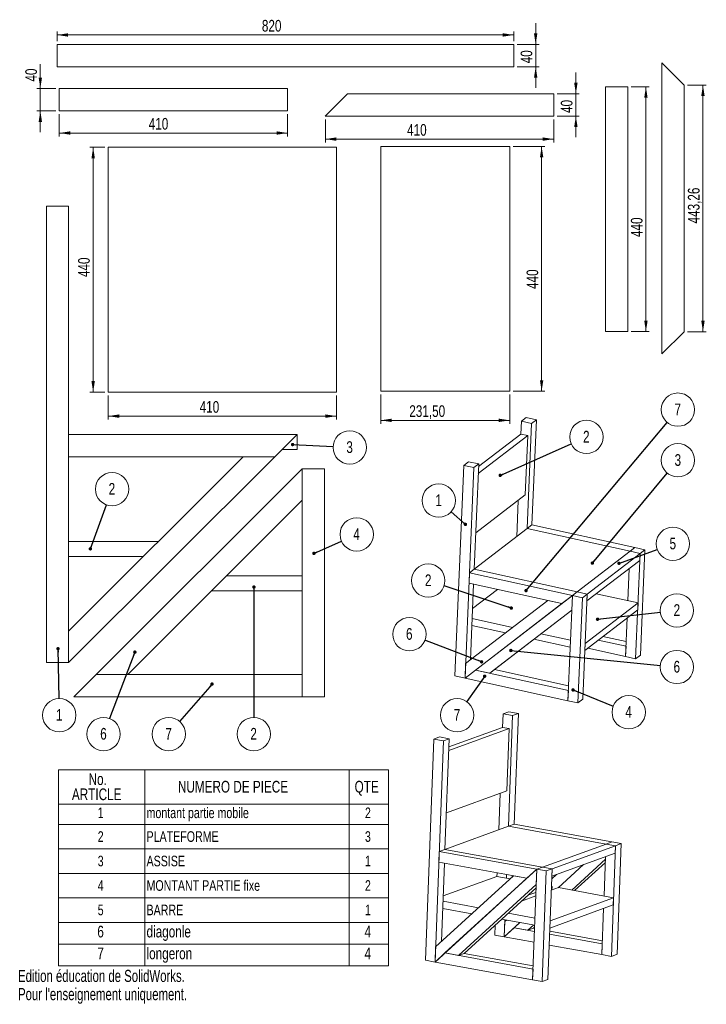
# Model space of a CAD drawing. Header units: millimetres. Extents: x 1 to 206, y 0 to 295.
import ezdxf

# ---------------------------------------------------------------- set-up
doc = ezdxf.new("R2010")
doc.units = ezdxf.units.MM
doc.styles.add('SLDTEXTSTYLE0', font='TXT', dxfattribs={"width": 0.75})
doc.styles.add('SLDTEXTSTYLE1', font='TXT', dxfattribs={"width": 0.7})
doc.dimstyles.new('SLDDIMSTYLE0', dxfattribs={"dimtxt": 3.5, "dimasz": 3.302, "dimexe": 0, "dimexo": 0.0625, "dimgap": 0.875, "dimtad": 1, "dimlfac": 6, "dimrnd": 1e-09, "dimzin": 12, "dimdsep": 46, "dimtxsty": 'SLDTEXTSTYLE0', "dimsah": 1, "dimcen": 0.09, "dimadec": 0, "dimazin": 3, "dimtfac": 1, "dimtofl": 0, "dimtmove": 0, "dimatfit": 3, "dimfxl": 0, "dimfrac": 2, "dimtolj": 1, "dimtzin": 12, "dimarcsym": 0})
doc.dimstyles.new('SLDDIMSTYLE1', dxfattribs={"dimtxt": 3.5, "dimasz": 3.302, "dimexe": 0, "dimexo": 0.0625, "dimgap": 0.875, "dimtad": 1, "dimlfac": 6, "dimrnd": 1e-09, "dimzin": 12, "dimdsep": 46, "dimtxsty": 'SLDTEXTSTYLE0', "dimsah": 1, "dimcen": 0.09, "dimadec": 0, "dimazin": 3, "dimtfac": 1, "dimtmove": 0, "dimatfit": 0, "dimfxl": 0, "dimfrac": 2, "dimtolj": 1, "dimtzin": 12, "dimarcsym": 0})
doc.dimstyles.new('SLDDIMSTYLE2', dxfattribs={"dimtxt": 0.18, "dimasz": 1.016, "dimexe": 0, "dimexo": 0.0625, "dimgap": 0, "dimtad": 0, "dimtih": 1, "dimtoh": 1, "dimdec": 0, "dimrnd": 1e-09, "dimzin": 0, "dimdsep": 46, "dimtxsty": 'Standard', "dimblk1": 'DOT', "dimblk2": 'DOT', "dimsah": 1, "dimcen": 0.09, "dimadec": 0, "dimazin": 0, "dimtfac": 1.016, "dimtdec": 0, "dimtofl": 0, "dimtmove": 0, "dimatfit": 3, "dimldrblk": 'DOT', "dimfxl": 0, "dimfrac": 2, "dimtolj": 1, "dimtzin": 0, "dimarcsym": 0})

# ---------------------------------------------------------------- blocks, each defined once
blk = doc.blocks.new('SW_TABLEANNOTATION_0')
at = {"color": 0, "linetype": 'Continuous', "lineweight": 0}
for p, q in [((0, 0), (0, -58.77)), ((98.81, 0), (0, 0)), ((25.88, 0), (25.88, -10.31)), ((87.02, 0), (87.02, -10.31)), ((98.81, -58.77), (98.81, 0)), ((0, -10.31), (98.81, -10.31)), ((25.88, -10.31), (25.88, -58.77)), ((87.02, -10.31), (87.02, -58.77)), ((0, -16.41), (98.81, -16.41)), ((0, -23.74), (98.81, -23.74)), ((0, -31.07), (98.81, -31.07)), ((0, -38.39), (98.81, -38.39)), ((0, -45.72), (98.81, -45.72)), ((0, -52.25), (98.81, -52.25)), ((0, -58.77), (98.81, -58.77))]:
    blk.add_line(p, q, dxfattribs=at)
at = {"color": 0, "linetype": 'Continuous', "lineweight": 0, "attachment_point": 1, "style": 'SLDTEXTSTYLE0'}
for s, insert, char_height in [('No.', (9.04, -1.08), 3.5), ('ARTICLE', (4.05, -5.61), 3.5), ('NUMERO DE PIECE', (35.77, -3.34), 3.5), ('QTE', (88.64, -3.34), 3.5), ('1', (11.77, -11.32), 3.17), ('montant partie mobile', (26.38, -11.32), 3.175), ('2', (91.74, -11.32), 3.17), ('2', (11.77, -18.43), 3.17), ('PLATEFORME', (26.38, -18.43), 3.175), ('3', (91.74, -18.43), 3.17), ('3', (11.77, -25.76), 3.17), ('ASSISE', (26.38, -25.76), 3.175), ('1', (91.74, -25.76), 3.17), ('4', (11.77, -33.09), 3.17), ('MONTANT PARTIE fixe', (26.38, -33.09), 3.175), ('2', (91.74, -33.09), 3.17), ('5', (11.77, -40.42), 3.17), ('BARRE', (26.38, -40.42), 3.175), ('1', (91.74, -40.42), 3.17), ('6', (11.65, -46.73), 3.5), ('diagonle', (26.38, -46.73), 3.5), ('4', (91.62, -46.73), 3.5), ('longeron', (26.38, -53.26), 3.5), ('7', (11.65, -53.26), 3.5), ('4', (91.62, -53.26), 3.5)]:
    blk.add_mtext(s, dxfattribs=dict(at, insert=insert, char_height=char_height))
blk = doc.blocks.new('_D')
at = {"color": 7, "linetype": 'Continuous', "lineweight": 0}
for p, q in [((25.97, 256.49), (21.48, 256.49)), ((22.48, 256.49), (22.48, 183.16)), ((25.97, 183.16), (21.48, 183.16))]:
    blk.add_line(p, q, dxfattribs=at)
for points in [[(22.48, 256.49), (21.97, 253.19), (22.99, 253.19)], [(22.48, 183.16), (22.99, 186.46), (21.97, 186.46)]]:
    blk.add_solid(points, dxfattribs=at)
at = {"color": 7, "linetype": 'Continuous', "lineweight": 0, "insert": (17.97, 217.62), "char_height": 3.5, "attachment_point": 1, "rotation": 90, "style": 'SLDTEXTSTYLE0'}
blk.add_mtext('440', dxfattribs=at)
blk = doc.blocks.new('_D_1')
at = {"color": 7, "linetype": 'Continuous', "lineweight": 0}
for p, q in [((26.97, 182.16), (26.97, 174.97)), ((95.3, 182.16), (95.3, 174.97)), ((26.97, 175.97), (95.3, 175.97))]:
    blk.add_line(p, q, dxfattribs=at)
for points in [[(26.97, 175.97), (30.27, 175.46), (30.27, 176.48)], [(95.3, 175.97), (92, 176.48), (92, 175.46)]]:
    blk.add_solid(points, dxfattribs=at)
at = {"color": 7, "linetype": 'Continuous', "lineweight": 0, "insert": (54.35, 180.48), "char_height": 3.5, "attachment_point": 1, "style": 'SLDTEXTSTYLE0'}
blk.add_mtext('410', dxfattribs=at)
blk = doc.blocks.new('_D_2')
at = {"color": 7, "linetype": 'Continuous', "lineweight": 0}
for p, q in [((183.49, 274.61), (188.89, 274.61)), ((187.89, 201.28), (187.89, 274.61)), ((183.49, 201.28), (188.89, 201.28))]:
    blk.add_line(p, q, dxfattribs=at)
for points in [[(187.89, 274.61), (187.38, 271.31), (188.4, 271.31)], [(187.89, 201.28), (188.4, 204.58), (187.38, 204.58)]]:
    blk.add_solid(points, dxfattribs=at)
at = {"color": 7, "linetype": 'Continuous', "lineweight": 0, "insert": (183.38, 229.61), "char_height": 3.5, "attachment_point": 1, "rotation": 90, "style": 'SLDTEXTSTYLE0'}
blk.add_mtext('440', dxfattribs=at)
blk = doc.blocks.new('_D_3')
at = {"color": 7, "linetype": 'Continuous', "lineweight": 0}
for p, q in [((200.33, 275.13), (205.96, 275.13)), ((204.96, 201.25), (204.96, 275.13)), ((200.33, 201.25), (205.96, 201.25))]:
    blk.add_line(p, q, dxfattribs=at)
for points in [[(204.96, 275.13), (204.45, 271.83), (205.47, 271.83)], [(204.96, 201.25), (205.47, 204.55), (204.45, 204.55)]]:
    blk.add_solid(points, dxfattribs=at)
at = {"color": 7, "linetype": 'Continuous', "lineweight": 0, "insert": (200.45, 233.68), "char_height": 3.5, "attachment_point": 1, "rotation": 90, "style": 'SLDTEXTSTYLE0'}
blk.add_mtext('443,26', dxfattribs=at)
blk = doc.blocks.new('_D_4')
at = {"color": 7, "linetype": 'Continuous', "lineweight": 0}
for p, q in [((91.96, 264.83), (91.96, 257.94)), ((160.29, 264.83), (160.29, 257.94)), ((91.96, 258.94), (160.29, 258.94))]:
    blk.add_line(p, q, dxfattribs=at)
for points in [[(91.96, 258.94), (95.26, 258.43), (95.26, 259.45)], [(160.29, 258.94), (156.99, 259.45), (156.99, 258.43)]]:
    blk.add_solid(points, dxfattribs=at)
at = {"color": 7, "linetype": 'Continuous', "lineweight": 0, "insert": (116.42, 263.45), "char_height": 3.5, "attachment_point": 1, "style": 'SLDTEXTSTYLE0'}
blk.add_mtext('410', dxfattribs=at)
blk = doc.blocks.new('_D_5')
at = {"color": 7, "linetype": 'Continuous', "lineweight": 0}
for p, q in [((166.93, 272.49), (166.93, 278.84)), ((161.29, 272.49), (167.93, 272.49)), ((166.93, 265.83), (166.93, 272.49)), ((161.29, 265.83), (167.93, 265.83)), ((166.93, 265.83), (166.93, 259.48))]:
    blk.add_line(p, q, dxfattribs=at)
for points in [[(166.93, 272.49), (167.44, 275.8), (166.42, 275.8)], [(166.93, 265.83), (166.42, 262.53), (167.44, 262.53)]]:
    blk.add_solid(points, dxfattribs=at)
at = {"color": 7, "linetype": 'Continuous', "lineweight": 0, "insert": (162.42, 266.77), "char_height": 3.5, "attachment_point": 1, "rotation": 90, "style": 'SLDTEXTSTYLE0'}
blk.add_mtext('40', dxfattribs=at)
blk = doc.blocks.new('_D_6')
at = {"color": 7, "linetype": 'Continuous', "lineweight": 0}
for p, q in [((12.35, 266.41), (12.35, 259.76)), ((80.68, 266.41), (80.68, 259.76)), ((12.35, 260.76), (80.68, 260.76))]:
    blk.add_line(p, q, dxfattribs=at)
for points in [[(12.35, 260.76), (15.65, 260.25), (15.65, 261.27)], [(80.68, 260.76), (77.38, 261.27), (77.38, 260.25)]]:
    blk.add_solid(points, dxfattribs=at)
at = {"color": 7, "linetype": 'Continuous', "lineweight": 0, "insert": (39.11, 265.27), "char_height": 3.5, "attachment_point": 1, "style": 'SLDTEXTSTYLE0'}
blk.add_mtext('410', dxfattribs=at)
blk = doc.blocks.new('_D_7')
at = {"color": 7, "linetype": 'Continuous', "lineweight": 0}
for p, q in [((6.67, 274.08), (6.67, 281.35)), ((11.35, 274.08), (5.67, 274.08)), ((6.67, 274.08), (6.67, 267.41)), ((11.35, 267.41), (5.67, 267.41)), ((6.67, 267.41), (6.67, 261.06))]:
    blk.add_line(p, q, dxfattribs=at)
for points in [[(6.67, 274.08), (7.18, 277.38), (6.17, 277.38)], [(6.67, 267.41), (6.17, 264.11), (7.18, 264.11)]]:
    blk.add_solid(points, dxfattribs=at)
at = {"color": 7, "linetype": 'Continuous', "lineweight": 0, "insert": (2.16, 276.17), "char_height": 3.5, "attachment_point": 1, "rotation": 90, "style": 'SLDTEXTSTYLE0'}
blk.add_mtext('40', dxfattribs=at)
blk = doc.blocks.new('_D_8')
at = {"color": 7, "linetype": 'Continuous', "lineweight": 0}
for p, q in [((11.7, 288.27), (11.7, 291.13)), ((148.37, 290.13), (11.7, 290.13)), ((148.37, 288.27), (148.37, 291.13))]:
    blk.add_line(p, q, dxfattribs=at)
for points in [[(11.7, 290.13), (15, 289.62), (15, 290.64)], [(148.37, 290.13), (145.06, 290.64), (145.06, 289.62)]]:
    blk.add_solid(points, dxfattribs=at)
at = {"color": 7, "linetype": 'Continuous', "lineweight": 0, "insert": (72.97, 294.64), "char_height": 3.5, "attachment_point": 1, "style": 'SLDTEXTSTYLE0'}
blk.add_mtext('820', dxfattribs=at)
blk = doc.blocks.new('_D_9')
at = {"color": 7, "linetype": 'Continuous', "lineweight": 0}
for p, q in [((154.9, 287.27), (154.9, 293.62)), ((149.37, 287.27), (155.9, 287.27)), ((154.9, 280.6), (154.9, 287.27)), ((149.37, 280.6), (155.9, 280.6)), ((154.9, 280.6), (154.9, 274.25))]:
    blk.add_line(p, q, dxfattribs=at)
for points in [[(154.9, 287.27), (155.41, 290.57), (154.4, 290.57)], [(154.9, 280.6), (154.4, 277.3), (155.41, 277.3)]]:
    blk.add_solid(points, dxfattribs=at)
at = {"color": 7, "linetype": 'Continuous', "lineweight": 0, "insert": (150.39, 281.64), "char_height": 3.5, "attachment_point": 1, "rotation": 90, "style": 'SLDTEXTSTYLE0'}
blk.add_mtext('40', dxfattribs=at)
blk = doc.blocks.new('_D_10')
at = {"color": 7, "linetype": 'Continuous', "lineweight": 0}
for p, q in [((108.55, 182.41), (108.55, 173.71)), ((147.13, 182.41), (147.13, 173.71)), ((108.55, 174.71), (147.13, 174.71))]:
    blk.add_line(p, q, dxfattribs=at)
for points in [[(108.55, 174.71), (111.85, 174.2), (111.85, 175.22)], [(147.13, 174.71), (143.83, 175.22), (143.83, 174.2)]]:
    blk.add_solid(points, dxfattribs=at)
at = {"color": 7, "linetype": 'Continuous', "lineweight": 0, "insert": (117.08, 179.22), "char_height": 3.5, "attachment_point": 1, "style": 'SLDTEXTSTYLE0'}
blk.add_mtext('231,50', dxfattribs=at)
blk = doc.blocks.new('_D_11')
at = {"color": 7, "linetype": 'Continuous', "lineweight": 0}
for p, q in [((148.13, 256.74), (157.68, 256.74)), ((156.68, 183.41), (156.68, 256.74)), ((148.13, 183.41), (157.68, 183.41))]:
    blk.add_line(p, q, dxfattribs=at)
for points in [[(156.68, 256.74), (156.18, 253.44), (157.19, 253.44)], [(156.68, 183.41), (157.19, 186.71), (156.18, 186.71)]]:
    blk.add_solid(points, dxfattribs=at)
at = {"color": 7, "linetype": 'Continuous', "lineweight": 0, "insert": (152.17, 214.06), "char_height": 3.5, "attachment_point": 1, "rotation": 90, "style": 'SLDTEXTSTYLE0'}
blk.add_mtext('440', dxfattribs=at)
blk = doc.blocks.new('SW_NOTE_0')
at = {"color": 0, "linetype": 'Continuous', "lineweight": 0}
blk.add_circle((0.1, -4.99), 4.99, dxfattribs=at)
at = {"color": 0, "linetype": 'Continuous', "lineweight": 0, "insert": (0.06, -3.15), "char_height": 3.5, "attachment_point": 2, "style": 'SLDTEXTSTYLE0'}
blk.add_mtext('1', dxfattribs=at)
blk = doc.blocks.new('_DOT')
at = {"color": 0, "linetype": 'ByBlock', "lineweight": -2}
blk.add_line((-0.5, 0), (-1, 0), dxfattribs=at)
at = {"color": 0, "linetype": 'ByBlock', "const_width": 0.5}
blk.add_lwpolyline([(-0.25, 0, 1), (0.25, 0, 1)], format="xyb", close=True, dxfattribs=at)
blk = doc.blocks.new('SW_NOTE_1')
at = {"color": 0, "linetype": 'Continuous', "lineweight": 0}
blk.add_circle((1.7, 4.69), 4.99, dxfattribs=at)
at = {"color": 0, "linetype": 'Continuous', "lineweight": 0, "insert": (1.66, 6.53), "char_height": 3.5, "attachment_point": 2, "style": 'SLDTEXTSTYLE0'}
blk.add_mtext('2', dxfattribs=at)
blk = doc.blocks.new('SW_NOTE_2')
at = {"color": 0, "linetype": 'Continuous', "lineweight": 0}
blk.add_circle((4.98, -0.25), 4.99, dxfattribs=at)
at = {"color": 0, "linetype": 'Continuous', "lineweight": 0, "insert": (4.95, 1.59), "char_height": 3.5, "attachment_point": 2, "style": 'SLDTEXTSTYLE0'}
blk.add_mtext('3', dxfattribs=at)
blk = doc.blocks.new('SW_NOTE_3')
at = {"color": 0, "linetype": 'Continuous', "lineweight": 0}
blk.add_circle((-3.26, -3.78), 4.99, dxfattribs=at)
at = {"color": 0, "linetype": 'Continuous', "lineweight": 0, "insert": (-3.3, -1.94), "char_height": 3.5, "attachment_point": 2, "style": 'SLDTEXTSTYLE0'}
blk.add_mtext('7', dxfattribs=at)
blk = doc.blocks.new('SW_NOTE_4')
at = {"color": 0, "linetype": 'Continuous', "lineweight": 0}
blk.add_circle((-1.78, -4.66), 4.99, dxfattribs=at)
at = {"color": 0, "linetype": 'Continuous', "lineweight": 0, "insert": (-1.81, -2.83), "char_height": 3.5, "attachment_point": 2, "style": 'SLDTEXTSTYLE0'}
blk.add_mtext('6', dxfattribs=at)
blk = doc.blocks.new('SW_NOTE_5')
at = {"color": 0, "linetype": 'Continuous', "lineweight": 0}
blk.add_circle((-0.01, -4.99), 4.99, dxfattribs=at)
at = {"color": 0, "linetype": 'Continuous', "lineweight": 0, "insert": (-0.04, -3.15), "char_height": 3.5, "attachment_point": 2, "style": 'SLDTEXTSTYLE0'}
blk.add_mtext('2', dxfattribs=at)
blk = doc.blocks.new('SW_NOTE_6')
at = {"color": 0, "linetype": 'Continuous', "lineweight": 0}
blk.add_circle((4.56, 2.03), 4.99, dxfattribs=at)
at = {"color": 0, "linetype": 'Continuous', "lineweight": 0, "insert": (4.53, 3.86), "char_height": 3.5, "attachment_point": 2, "style": 'SLDTEXTSTYLE0'}
blk.add_mtext('4', dxfattribs=at)
blk = doc.blocks.new('SW_NOTE_7')
at = {"color": 0, "linetype": 'Continuous', "lineweight": 0}
blk.add_circle((-3.72, 3.32), 4.99, dxfattribs=at)
at = {"color": 0, "linetype": 'Continuous', "lineweight": 0, "insert": (-3.76, 5.16), "char_height": 3.5, "attachment_point": 2, "style": 'SLDTEXTSTYLE0'}
blk.add_mtext('1', dxfattribs=at)
blk = doc.blocks.new('SW_NOTE_8')
at = {"color": 0, "linetype": 'Continuous', "lineweight": 0}
blk.add_circle((4.56, 2.03), 4.99, dxfattribs=at)
at = {"color": 0, "linetype": 'Continuous', "lineweight": 0, "insert": (4.52, 3.87), "char_height": 3.5, "attachment_point": 2, "style": 'SLDTEXTSTYLE0'}
blk.add_mtext('2', dxfattribs=at)
blk = doc.blocks.new('SW_NOTE_9')
at = {"color": 0, "linetype": 'Continuous', "lineweight": 0}
blk.add_circle((-2.88, -4.08), 4.99, dxfattribs=at)
at = {"color": 0, "linetype": 'Continuous', "lineweight": 0, "insert": (-2.91, -2.24), "char_height": 3.5, "attachment_point": 2, "style": 'SLDTEXTSTYLE0'}
blk.add_mtext('7', dxfattribs=at)
blk = doc.blocks.new('SW_NOTE_10')
at = {"color": 0, "linetype": 'Continuous', "lineweight": 0}
blk.add_circle((4.63, -1.86), 4.99, dxfattribs=at)
at = {"color": 0, "linetype": 'Continuous', "lineweight": 0, "insert": (4.6, -0.02), "char_height": 3.5, "attachment_point": 2, "style": 'SLDTEXTSTYLE0'}
blk.add_mtext('4', dxfattribs=at)
blk = doc.blocks.new('SW_NOTE_11')
at = {"color": 0, "linetype": 'Continuous', "lineweight": 0}
blk.add_circle((4.97, -0.49), 4.99, dxfattribs=at)
at = {"color": 0, "linetype": 'Continuous', "lineweight": 0, "insert": (4.93, 1.34), "char_height": 3.5, "attachment_point": 2, "style": 'SLDTEXTSTYLE0'}
blk.add_mtext('6', dxfattribs=at)
blk = doc.blocks.new('SW_NOTE_12')
at = {"color": 0, "linetype": 'Continuous', "lineweight": 0}
blk.add_circle((4.96, 0.55), 4.99, dxfattribs=at)
at = {"color": 0, "linetype": 'Continuous', "lineweight": 0, "insert": (4.93, 2.39), "char_height": 3.5, "attachment_point": 2, "style": 'SLDTEXTSTYLE0'}
blk.add_mtext('2', dxfattribs=at)
blk = doc.blocks.new('SW_NOTE_13')
at = {"color": 0, "linetype": 'Continuous', "lineweight": 0}
blk.add_circle((3.19, 3.84), 4.99, dxfattribs=at)
at = {"color": 0, "linetype": 'Continuous', "lineweight": 0, "insert": (3.16, 5.67), "char_height": 3.5, "attachment_point": 2, "style": 'SLDTEXTSTYLE0'}
blk.add_mtext('3', dxfattribs=at)
blk = doc.blocks.new('SW_NOTE_14')
at = {"color": 0, "linetype": 'Continuous', "lineweight": 0}
blk.add_circle((-4.74, 1.57), 4.99, dxfattribs=at)
at = {"color": 0, "linetype": 'Continuous', "lineweight": 0, "insert": (-4.77, 3.41), "char_height": 3.5, "attachment_point": 2, "style": 'SLDTEXTSTYLE0'}
blk.add_mtext('2', dxfattribs=at)
blk = doc.blocks.new('SW_NOTE_15')
at = {"color": 0, "linetype": 'Continuous', "lineweight": 0}
blk.add_circle((4.69, 1.7), 4.99, dxfattribs=at)
at = {"color": 0, "linetype": 'Continuous', "lineweight": 0, "insert": (4.66, 3.54), "char_height": 3.5, "attachment_point": 2, "style": 'SLDTEXTSTYLE0'}
blk.add_mtext('5', dxfattribs=at)
blk = doc.blocks.new('SW_NOTE_16')
at = {"color": 0, "linetype": 'Continuous', "lineweight": 0}
blk.add_circle((3.21, 3.82), 4.99, dxfattribs=at)
at = {"color": 0, "linetype": 'Continuous', "lineweight": 0, "insert": (3.17, 5.66), "char_height": 3.5, "attachment_point": 2, "style": 'SLDTEXTSTYLE0'}
blk.add_mtext('7', dxfattribs=at)
blk = doc.blocks.new('SW_NOTE_17')
at = {"color": 0, "linetype": 'Continuous', "lineweight": 0}
blk.add_circle((-4.66, 1.78), 4.99, dxfattribs=at)
at = {"color": 0, "linetype": 'Continuous', "lineweight": 0, "insert": (-4.7, 3.62), "char_height": 3.5, "attachment_point": 2, "style": 'SLDTEXTSTYLE0'}
blk.add_mtext('6', dxfattribs=at)

msp = doc.modelspace()

# ---------------------------------------------------------------- linework, layer by layer
at = {"color": 7, "linetype": 'Continuous', "lineweight": 15}
for p, q in [((148.3667, 287.2666), (11.7, 287.2666)), ((11.7, 287.2666), (11.7, 280.5999)), ((148.3667, 280.5999), (148.3667, 287.2666)), ((11.7, 280.5999), (148.3667, 280.5999)), ((192.6618, 281.7952), (192.6618, 194.5854)), ((199.3284, 275.1285), (192.6618, 281.7952)), ((182.494, 274.6101), (175.8273, 274.6101)), ((175.8273, 274.6101), (175.8273, 201.2768)), ((182.494, 201.2768), (182.494, 274.6101)), ((199.3284, 201.252), (199.3284, 275.1285)), ((12.3474, 274.0769), (12.3474, 267.4103)), ((80.6808, 274.0769), (12.3474, 274.0769)), ((80.6808, 267.4103), (80.6808, 274.0769)), ((98.6225, 272.4938), (91.9558, 265.8271)), ((160.2892, 272.4938), (98.6225, 272.4938)), ((160.2892, 265.8271), (160.2892, 272.4938)), ((12.3474, 267.4103), (80.6808, 267.4103)), ((91.9558, 265.8271), (160.2892, 265.8271)), ((108.5513, 183.4088), (108.5513, 256.7421)), ((147.1346, 256.7421), (108.5513, 256.7421)), ((147.1346, 183.4088), (147.1346, 256.7421)), ((95.3003, 256.489), (26.967, 256.489)), ((26.967, 256.489), (26.967, 183.1557)), ((95.3003, 183.1557), (95.3003, 256.489)), ((8.4818, 238.8244), (8.4818, 102.1578)), ((15.1485, 238.8244), (8.4818, 238.8244)), ((15.1485, 102.1578), (15.1485, 238.8244)), ((175.8273, 201.2768), (182.494, 201.2768)), ((192.6618, 194.5854), (199.3284, 201.252)), ((26.967, 183.1557), (95.3003, 183.1557)), ((108.5513, 183.4088), (147.1346, 183.4088)), ((150.668, 174.4482), (150.5064, 170.6042)), ((152.1064, 175.5517), (150.668, 174.4482)), ((153.6722, 173.7876), (150.668, 174.4482)), ((155.1106, 174.8911), (152.1064, 175.5517)), ((155.1106, 174.8911), (153.6722, 173.7876)), ((153.786, 143.3699), (155.1106, 174.8911)), ((152.3476, 142.2664), (153.6722, 173.7876)), ((15.1485, 170.4911), (15.1485, 163.8244)), ((83.4819, 170.4911), (15.1485, 170.4911)), ((76.8152, 163.8244), (83.4819, 170.4911)), ((83.4819, 170.4911), (83.4819, 165.9911)), ((137.7299, 158.8014), (152.5343, 170.1583)), ((137.8169, 160.8696), (150.5064, 170.6042)), ((152.5343, 170.1583), (150.5064, 170.6042)), ((151.7864, 152.3603), (152.5343, 170.1583)), ((83.4819, 165.9911), (78.9818, 165.9911)), ((15.1485, 102.1578), (76.8152, 163.8244)), ((67.3871, 163.8244), (15.1485, 111.5859)), ((15.1485, 163.8244), (76.8152, 163.8244)), ((76.8152, 163.8244), (67.3871, 163.8244)), ((134.8454, 162.3102), (133.407, 161.2067)), ((137.8496, 161.6496), (134.8454, 162.3102)), ((85.046, 160.2206), (23.3793, 98.5539)), ((85.046, 160.2206), (85.046, 91.8872)), ((91.7126, 160.2206), (85.046, 160.2206)), ((85.046, 150.7925), (85.046, 160.2206)), ((91.7126, 91.8872), (91.7126, 160.2206)), ((133.407, 161.2067), (130.7579, 98.1644)), ((136.4112, 160.5461), (133.407, 161.2067)), ((133.7621, 97.5038), (136.4112, 160.5461)), ((137.8496, 161.6496), (136.4112, 160.5461)), ((136.5251, 130.1284), (137.8496, 161.6496)), ((32.8074, 98.5539), (85.046, 150.7925)), ((136.9821, 141.0034), (151.7864, 152.3603)), ((149.6716, 150.738), (149.2146, 139.863)), ((136.5251, 130.1284), (152.3476, 142.2664)), ((153.786, 143.3699), (152.3476, 142.2664)), ((183.1409, 135.4951), (152.3476, 142.2664)), ((184.5794, 136.5986), (153.786, 143.3699)), ((15.1485, 138.4078), (41.9704, 138.4078)), ((184.5794, 136.5986), (183.1409, 135.4951)), ((187.5836, 135.938), (184.5794, 136.5986)), ((187.5836, 135.938), (186.1452, 134.8345)), ((186.259, 104.4168), (187.5836, 135.938)), ((37.4704, 133.9078), (15.1485, 133.9078)), ((47.0652, 133.9078), (46.8985, 133.9078)), ((47.0652, 134.0744), (47.0652, 133.9078)), ((167.3184, 123.3571), (183.1409, 135.4951)), ((186.0579, 132.7587), (170.2354, 120.6207)), ((186.1452, 134.8345), (170.3226, 122.6965)), ((186.1452, 134.8345), (183.1409, 135.4951)), ((184.8206, 103.3133), (186.1452, 134.8345)), ((186.1452, 134.8345), (186.0579, 132.7587)), ((136.5251, 130.1284), (135.0867, 129.0249)), ((167.3184, 123.3571), (136.5251, 130.1284)), ((182.925, 130.3553), (182.5191, 120.6956)), ((62.3907, 128.1372), (85.046, 128.1372)), ((135.0867, 129.0249), (134.9574, 125.9497)), ((165.88, 122.2537), (135.0867, 129.0249)), ((134.9574, 125.9497), (162.7465, 119.8391)), ((135.3835, 102.9614), (136.3367, 125.6464)), ((136.0319, 118.3928), (143.4487, 124.0825)), ((85.046, 123.6372), (57.8907, 123.6372)), ((165.88, 122.2537), (136.8955, 99.9184)), ((162.7465, 119.8391), (165.88, 122.2537)), ((165.88, 122.2537), (164.5554, 90.7325)), ((165.6972, 117.9046), (165.88, 122.2537)), ((167.3184, 123.3571), (165.88, 122.2537)), ((168.8842, 121.5931), (165.88, 122.2537)), ((170.3226, 122.6965), (167.3184, 123.3571)), ((167.5596, 90.0719), (168.8842, 121.5931)), ((170.3226, 122.6965), (168.8842, 121.5931)), ((168.9981, 91.1753), (170.3226, 122.6965)), ((170.3226, 122.6965), (170.2354, 120.6207)), ((185.5233, 120.0349), (173.0478, 122.7782)), ((133.7621, 97.5038), (162.7465, 119.8391)), ((158.4979, 120.7733), (133.9448, 101.8528)), ((162.7465, 119.8391), (158.4979, 120.7733)), ((169.6135, 105.8212), (185.4361, 117.9592)), ((169.7007, 107.8969), (185.5233, 120.0349)), ((185.4361, 117.9592), (185.5233, 120.0349)), ((135.9032, 115.3288), (147.985, 112.6721)), ((141.1442, 98.9841), (165.6972, 117.9046)), ((142.5826, 100.0876), (165.697, 117.8995)), ((182.3031, 115.5558), (181.8164, 103.974)), ((145.8699, 111.0422), (135.8159, 113.253)), ((15.1485, 111.5859), (15.1485, 102.1578)), ((165.23, 106.7851), (154.3722, 109.1726)), ((156.4873, 110.8025), (165.3172, 108.8609)), ((182.0047, 108.4559), (175.0435, 109.9867)), ((169.7007, 107.8969), (169.6135, 105.8212)), ((170.4606, 106.471), (181.8164, 103.974)), ((181.9456, 107.0492), (173.6051, 108.8832)), ((181.8164, 103.974), (181.9456, 107.0492)), ((181.8164, 103.974), (184.8206, 103.3133)), ((186.259, 104.4168), (184.8206, 103.3133)), ((8.4818, 102.1578), (15.1485, 102.1578)), ((133.9448, 101.8528), (133.7621, 97.5038)), ((23.3793, 98.5539), (16.7126, 91.8872)), ((85.046, 98.5539), (23.3793, 98.5539)), ((23.3793, 98.5539), (32.8074, 98.5539)), ((85.046, 91.8872), (85.046, 98.5539)), ((130.7579, 98.1644), (133.7621, 97.5038)), ((136.8955, 99.9184), (133.7621, 97.5038)), ((133.7621, 97.5038), (164.5554, 90.7325)), ((164.6846, 93.8077), (136.8955, 99.9184)), ((136.8955, 99.9184), (141.1442, 98.9841)), ((142.5826, 100.0876), (141.1442, 98.9841)), ((164.7438, 95.2145), (142.5826, 100.0876)), ((16.7126, 91.8872), (85.046, 91.8872)), ((85.046, 91.8872), (91.7126, 91.8872)), ((164.5554, 90.7325), (164.6846, 93.8077)), ((164.5554, 90.7325), (167.5596, 90.0719)), ((168.9981, 91.1753), (167.5596, 90.0719)), ((145.1594, 86.7934), (145.0073, 82.7535)), ((146.8863, 87.4226), (145.1594, 86.7934)), ((148.0079, 86.2739), (145.1594, 86.7934)), ((146.761, 53.1466), (148.0079, 86.2739)), ((149.7348, 86.9031), (146.8863, 87.4226)), ((149.7348, 86.9031), (148.0079, 86.2739)), ((148.4879, 53.7758), (149.7348, 86.9031)), ((128.9194, 76.8919), (145.0073, 82.7535)), ((146.9301, 82.4028), (145.0073, 82.7535)), ((126.1635, 79.8723), (124.4366, 79.2431)), ((129.012, 79.3529), (126.1635, 79.8723)), ((128.8793, 75.8261), (146.9301, 82.4028)), ((146.2261, 63.698), (146.9301, 82.4028)), ((124.4366, 79.2431), (121.9429, 12.9885)), ((127.2852, 78.7237), (124.4366, 79.2431)), ((124.7914, 12.469), (127.2852, 78.7237)), ((129.012, 79.3529), (127.2852, 78.7237)), ((127.7652, 46.2255), (129.012, 79.3529)), ((128.1753, 57.1213), (146.2261, 63.698)), ((144.2632, 62.9829), (143.8531, 52.0871)), ((127.7652, 46.2255), (146.761, 53.1466)), ((148.4879, 53.7758), (146.761, 53.1466)), ((175.9585, 47.8222), (146.761, 53.1466)), ((177.6854, 48.4514), (148.4879, 53.7758)), ((156.9626, 40.9011), (175.9585, 47.8222)), ((178.807, 47.3027), (159.8112, 40.3816)), ((177.6854, 48.4514), (175.9585, 47.8222)), ((178.807, 47.3027), (175.9585, 47.8222)), ((177.5602, 14.1754), (178.807, 47.3027)), ((180.5339, 47.9319), (177.6854, 48.4514)), ((178.807, 47.3027), (178.7249, 45.1211)), ((180.5339, 47.9319), (178.807, 47.3027)), ((179.2871, 14.8046), (180.5339, 47.9319)), ((126.0383, 45.5963), (125.9166, 42.3644)), ((127.7652, 46.2255), (126.0383, 45.5963)), ((155.2358, 40.2719), (126.0383, 45.5963)), ((156.9626, 40.9011), (127.7652, 46.2255)), ((178.7249, 45.1211), (159.7291, 38.2001)), ((125.9166, 42.3644), (152.2656, 37.5594)), ((126.7273, 18.6505), (127.6082, 42.0559)), ((169.2013, 41.6513), (161.5936, 34.7036)), ((165.693, 34.0337), (175.7865, 43.2515)), ((166.5581, 33.876), (175.7495, 42.2699)), ((175.817, 44.0616), (175.3731, 32.2685)), ((175.7865, 43.2515), (175.817, 44.0616)), ((155.2358, 40.2719), (127.7616, 15.1815)), ((143.3674, 39.1821), (143.3271, 38.1124)), ((146.1756, 37.5929), (146.2159, 38.6626)), ((147.8934, 37.9801), (147.9075, 38.3542)), ((152.2656, 37.5594), (155.2358, 40.2719)), ((155.2358, 40.2719), (153.9889, 7.1446)), ((155.0637, 35.7013), (155.2358, 40.2719)), ((156.9626, 40.9011), (155.2358, 40.2719)), ((158.0843, 39.7524), (155.2358, 40.2719)), ((156.8374, 6.6251), (158.0843, 39.7524)), ((159.8112, 40.3816), (156.9626, 40.9011)), ((159.8112, 40.3816), (158.0843, 39.7524)), ((158.5643, 7.2543), (159.8112, 40.3816)), ((161.1605, 38.7216), (159.6984, 37.3864)), ((159.8112, 40.3816), (159.7291, 38.2001)), ((124.7914, 12.469), (152.2656, 37.5594)), ((148.2371, 38.294), (124.9634, 17.0397)), ((127.2392, 32.2508), (143.3271, 38.1124)), ((131.79, 14.4469), (155.0637, 35.7013)), ((147.2541, 37.3963), (143.3271, 38.1124)), ((152.2656, 37.5594), (148.2371, 38.294)), ((133.5169, 15.0761), (155.0268, 34.7196)), ((152.5537, 32.4611), (154.975, 33.3433)), ((159.5697, 33.9662), (161.7357, 34.7554)), ((159.6098, 35.032), (159.813, 35.106)), ((159.813, 35.106), (159.614, 35.1423)), ((159.7729, 34.0402), (159.813, 35.106)), ((178.2216, 31.749), (161.7357, 34.7554)), ((127.1798, 30.6719), (137.7751, 28.7397)), ((150.6386, 30.7122), (154.9349, 32.2775)), ((159.1437, 22.6464), (178.1395, 29.5675)), ((159.2258, 24.8279), (178.2216, 31.749)), ((178.1395, 29.5675), (178.2216, 31.749)), ((135.7702, 26.9088), (127.0976, 28.4903)), ((146.6971, 27.1127), (154.6856, 25.6559)), ((175.2315, 28.508), (174.7116, 14.6948)), ((154.6035, 23.4743), (144.6922, 25.2818)), ((145.5142, 20.0193), (145.7053, 25.097)), ((145.6862, 24.5899), (145.5142, 20.0193)), ((145.5142, 20.0193), (150.1806, 24.2809)), ((146.1522, 25.0155), (145.6862, 24.5899)), ((150.1806, 24.2809), (148.4844, 22.7318)), ((159.2258, 24.8279), (159.1437, 22.6464)), ((142.7784, 23.534), (142.6656, 20.5387)), ((148.4844, 22.7318), (145.5142, 20.0193)), ((154.534, 21.6285), (148.4844, 22.7318)), ((148.4844, 22.7318), (152.5128, 21.9971)), ((152.5128, 21.9971), (154.2091, 23.5463)), ((154.2397, 22.6263), (152.5128, 21.9971)), ((154.2397, 22.6263), (154.5834, 22.9402)), ((154.5693, 22.5662), (154.2397, 22.6263)), ((174.8333, 17.9268), (159.0742, 20.8006)), ((174.8686, 18.8644), (159.1095, 21.7383)), ((142.6656, 20.5387), (145.5142, 20.0193)), ((145.5142, 20.0193), (154.4124, 18.3966)), ((174.7116, 14.6948), (174.8333, 17.9268)), ((124.9634, 17.0397), (124.7914, 12.469)), ((127.7616, 15.1815), (124.7914, 12.469)), ((154.1105, 10.3765), (127.7616, 15.1815)), ((127.7616, 15.1815), (131.79, 14.4469)), ((133.5169, 15.0761), (131.79, 14.4469)), ((154.1458, 11.3142), (133.5169, 15.0761)), ((158.9525, 17.5687), (174.7116, 14.6948)), ((179.2871, 14.8046), (177.5602, 14.1754)), ((121.9429, 12.9885), (124.7914, 12.469)), ((124.7914, 12.469), (153.9889, 7.1446)), ((174.7116, 14.6948), (177.5602, 14.1754)), ((153.9889, 7.1446), (154.1105, 10.3765)), ((153.9889, 7.1446), (156.8374, 6.6251)), ((158.5643, 7.2543), (156.8374, 6.6251))]:
    msp.add_line(p, q, dxfattribs=at)
at = {"color": 7, "linetype": 'Continuous', "lineweight": 0}
msp.add_line((129.6154, 147.3543), (133.874, 143.5506), dxfattribs=at)

# ---------------------------------------------------------------- block references
for name, p in [('SW_NOTE_16', (194.2631, 174.0868)), ('SW_NOTE_8', (165.5304, 167.6948)), ('SW_NOTE_2', (94.271, 166.8523)), ('SW_NOTE_13', (194.2774, 158.8963)), ('SW_NOTE_1', (26.4257, 149.4088)), ('SW_NOTE_7', (129.6154, 147.3543)), ('SW_NOTE_6', (96.7787, 138.532)), ('SW_NOTE_15', (191.29, 136.0308)), ('SW_NOTE_14', (127.5055, 125.15)), ('SW_NOTE_12', (192.212, 117.2406)), ('SW_NOTE_17', (121.7743, 108.8647)), ('SW_NOTE_11', (192.206, 101.3227)), ('SW_NOTE_10', (178.1059, 89.1451)), ('SW_NOTE_0', (12.2527, 91.3837)), ('SW_NOTE_9', (134.2769, 90.4713)), ('SW_NOTE_4', (27.3741, 85.4022)), ('SW_NOTE_3', (48.3536, 84.5145)), ('SW_NOTE_5', (70.5414, 85.7299)), ('SW_TABLEANNOTATION_0', (12.074, 70.0718))]:
    msp.add_blockref(name, p, dxfattribs=at)
at = {"color": 7, "linetype": 'Continuous', "lineweight": 0, "xscale": 1.016, "yscale": 1.016, "rotation": 318.2295471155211}
msp.add_blockref('_DOT', (133.874, 143.5506, 17.2459), dxfattribs=at)

# ---------------------------------------------------------------- texts
at = {"color": 7, "linetype": 'Continuous', "char_height": 3.633, "attachment_point": 1, "style": 'SLDTEXTSTYLE1'}
for s, insert in [('Edition éducation de SolidWorks.', (0, 10.1327)), ("Pour l'enseignement uniquement.", (0, 4.6832))]:
    msp.add_mtext(s, dxfattribs=dict(at, insert=insert))

# ---------------------------------------------------------------- dimensions: what is measured, and where the dimension line sits
at = {"color": 7, "linetype": 'Continuous', "lineweight": 0}
for base, p1, p2, angle, dimstyle, picture, middle in [((11.7, 290.128), (148.3667, 287.2666), (11.7, 287.2666), 0, 'SLDDIMSTYLE0', '_D_8', (76.8534, 290.128)), ((154.9037, 287.2666), (148.3667, 280.5999), (148.3667, 287.2666), 90, 'SLDDIMSTYLE1', '_D_9', (154.9037, 284.225)), ((6.6737, 267.4103), (12.3474, 274.0769), (12.3474, 267.4103), 90, 'SLDDIMSTYLE1', '_D_7', (6.6737, 278.7593)), ((166.9282, 272.4938), (160.2892, 265.8271), (160.2892, 272.4938), 90, 'SLDDIMSTYLE1', '_D_5', (166.9282, 269.3583)), ((187.8908, 274.6101), (182.494, 201.2768), (182.494, 274.6101), 90, 'SLDDIMSTYLE0', '_D_2', (187.8908, 233.4881)), ((204.9583, 275.1285), (199.3284, 201.252), (199.3284, 275.1285), 90, 'SLDDIMSTYLE0', '_D_3', (204.9583, 240.7874)), ((80.6808, 260.7589), (12.3474, 267.4103), (80.6808, 267.4103), 0, 'SLDDIMSTYLE0', '_D_6', (42.9887, 260.7589)), ((156.684, 256.7421), (147.1346, 183.4088), (147.1346, 256.7421), 90, 'SLDDIMSTYLE0', '_D_11', (156.684, 217.9425)), ((22.4816, 183.1557), (26.967, 256.489), (26.967, 183.1557), 90, 'SLDDIMSTYLE0', '_D', (22.4816, 221.4983))]:
    dim = msp.add_linear_dim(base=base, p1=p1, p2=p2, angle=angle, dimstyle=dimstyle, dxfattribs=at)
    dim.commit()
    dim.dimension.update_dxf_attribs({"geometry": picture, "text_midpoint": middle, "dimtype": 160})
for base, p1, p2, picture, middle in [((160.2892, 258.9384), (91.9558, 265.8271), (160.2892, 265.8271), '_D_4', (120.2964, 258.9384)), ((95.3003, 175.9719), (26.967, 183.1557), (95.3003, 183.1557), '_D_1', (58.2315, 175.9719)), ((147.1346, 174.7116), (108.5513, 183.4088), (147.1346, 183.4088), '_D_10', (124.1954, 174.7116))]:
    dim = msp.add_linear_dim(base=base, p1=p1, p2=p2, dimstyle='SLDDIMSTYLE0', dxfattribs=at)
    dim.commit()
    dim.dimension.update_dxf_attribs({"geometry": picture, "text_midpoint": middle, "dimtype": 160})

# ---------------------------------------------------------------- leaders
for points in [[(152.0228, 123.7149), (194.2631, 174.0868)], [(82.1591, 167.461), (94.271, 166.8523)], [(144.291, 158.2277), (165.5304, 167.6948)], [(171.865, 131.9656), (194.2774, 158.8963)], [(21.649, 136.2172), (26.4257, 149.4088)], [(88.5479, 134.8718), (96.7787, 138.532)], [(179.8364, 131.8764), (191.29, 136.0308)], [(70.5855, 124.786), (70.5414, 85.7299)], [(147.6028, 118.4866), (127.5055, 125.15)], [(173.4054, 115.1489), (192.212, 117.2406)], [(11.9581, 106.3195), (12.2527, 91.3837)], [(138.716, 102.378), (121.7743, 108.8647)], [(147.4744, 105.7778), (192.206, 101.3227)], [(34.956, 105.2794), (27.3741, 85.4022)], [(139.6437, 98.0755), (134.2769, 90.4713)], [(58.0455, 95.7251), (48.3536, 84.5145)], [(166.0882, 93.9676), (178.1059, 89.1451)]]:
    msp.add_leader(points, dimstyle='SLDDIMSTYLE2', dxfattribs=at)

doc.saveas('drawing.dxf')
